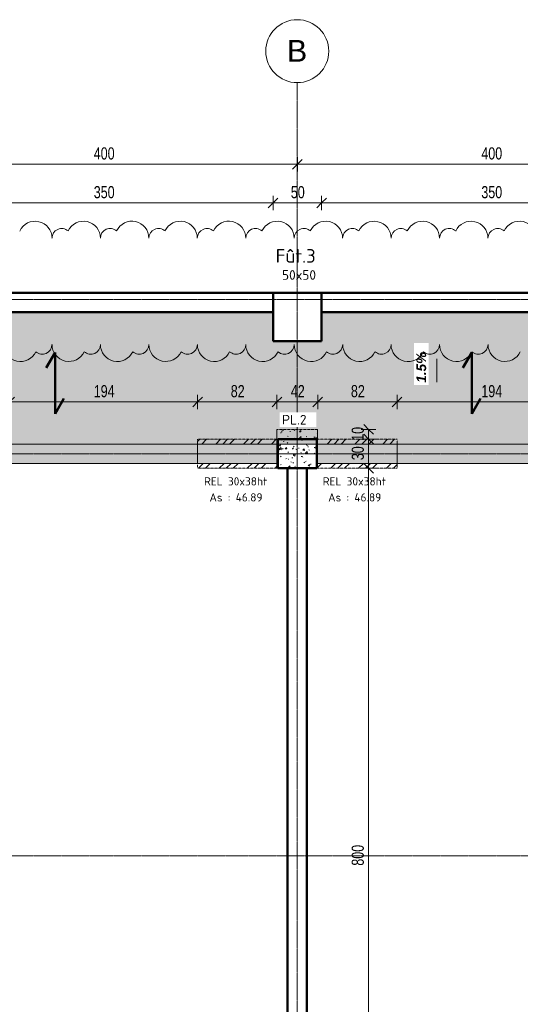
# Model space of a CAD drawing. Header units: millimetres. Extents: x 8507 to 110494, y 1100 to 66219.
# Tile 7 of 38: x 54181 to 59348, y 56055 to 66219. Entities that reach past the tile are written whole.
import ezdxf

# ---------------------------------------------------------------- set-up
doc = ezdxf.new("R2010")
doc.units = ezdxf.units.MM
doc.linetypes.add('Ligne de quadrillage', pattern=[22.225, 12.7, -3.175, 3.175, -3.175])
doc.linetypes.add('Tiret 1_16_', pattern=[3.175, 1.5875, -1.5875])
for name, color, linetype, lineweight in [('A-ANNO-DIMS', 211, 'Continuous', 9), ('A-ANNO-DIMS-50', 211, 'Continuous', 9), ('A-ANNO-NOTE', 131, 'Continuous', 9), ('A-DETL-MBND', 5, 'Continuous', 5), ('A-DETL-WIDE', 214, 'Continuous', 50), ('A-FLOR', 192, 'Continuous', 5), ('A-WALL', 113, 'Continuous', 9), ('G-ANNO-REVC', 71, 'Continuous', 9), ('G-ANNO-TEXT', 231, 'Continuous', 9), ('S-BEAM', 12, 'Continuous', 5), ('S-COLS', 52, 'Continuous', 5), ('S-COLS-IDEN', 171, 'Continuous', 9), ('S-FNDN', 32, 'Continuous', 9), ('S-GRID', 1, 'Continuous', 9), ('S-GRID-IDEN', 1, 'Continuous', 9)]:
    doc.layers.add(name, color=color, linetype=linetype, lineweight=lineweight)
doc.styles.add('Arial', font='arial.ttf', dxfattribs={"height": 225})
doc.styles.add('Arial Narrow_3', font='ARIALN.TTF', dxfattribs={"width": 0.9, "height": 125})
doc.styles.add('Arial_B_I_1', font='arialbi.ttf', dxfattribs={"height": 100})
doc.styles.add('ISOCPEUR', font='isocpeur.ttf', dxfattribs={"height": 100})
doc.styles.add('ISOCPEUR_B', font='txt', dxfattribs={"height": 100})
doc.styles.add('ISOCPEUR_B_1', font='txt', dxfattribs={"height": 85})
doc.styles.add('ISOCPEUR_B_2', font='txt', dxfattribs={"height": 140})
doc.dimstyles.new('AB6_1_50_-_GB', dxfattribs={"dimscale": 304.8, "dimtxt": 127.928872, "dimasz": 0.328084, "dimexe": 0.246063, "dimexo": 0.0625, "dimgap": 0.04101, "dimtad": 1, "dimdec": 0, "dimlfac": 0.1, "dimdsep": 46, "dimtxsty": 'Arial Narrow_3', "dimblk1": 'OBLIQUE', "dimblk2": 'OBLIQUE', "dimsah": 1, "dimcen": 0.09, "dimazin": 0, "dimtfac": 1, "dimtdec": 4, "dimtix": 1, "dimtmove": 0, "dimatfit": 3, "dimfxl": 0.246063, "dimfxlon": 1, "dimtvp": 1, "dimtolj": 1, "dimtzin": 0, "dimarcsym": 2})
doc.dimstyles.new('AB6_1_50_-_GB_3', dxfattribs={"dimscale": 304.8, "dimtxt": 127.928872, "dimasz": 0.328084, "dimexe": 0.246063, "dimexo": 0.0625, "dimgap": 0.04101, "dimtad": 1, "dimdec": 0, "dimlfac": 0.1, "dimdsep": 46, "dimtxsty": 'Arial Narrow_3', "dimblk1": 'OBLIQUE', "dimblk2": 'OBLIQUE', "dimsah": 1, "dimcen": 0.09, "dimazin": 0, "dimtfac": 1, "dimtdec": 4, "dimtix": 1, "dimtmove": 0, "dimatfit": 3, "dimfxl": 0.246063, "dimfxlon": 1, "dimtvp": 1, "dimtolj": 1, "dimtzin": 0, "dimarcsym": 2})
pattern_1 = [(45, (62504.66, -542.27), (-143.6841, 143.6841), []), (45, (62576.5, -542.27), (-143.6841, 143.6841), []), (45, (62648.34, -542.27), (-143.6841, 143.6841), [])]

# ---------------------------------------------------------------- blocks, each defined once
blk = doc.blocks.new('Quadrillage - M_Extrémité de la ligne de quadrillage - Cercle-11575-R-1_IMPLANTATION variante')
at = {"layer": 'S-GRID-IDEN'}
blk.add_circle((0, 0), 6.5, dxfattribs=at)
blk = doc.blocks.new('niveau aménag dalle2 - niveau aménag dalle 2-3181993-R-1_IMPLANTATION variante')
at = {"layer": 'A-ANNO-NOTE'}
blk.add_hatch(color=256, dxfattribs=at).paths.add_polyline_path([(-4.47, -4.15), (-8.21, -3.15), (-4.47, -2.15), (-6.36, -3.15)])
blk.add_line((-6.36, -3.15), (-1.51, -3.15), dxfattribs=at)
blk = doc.blocks.new('DIMBLOCK2-R-1_IMPLANTATION variante')
at = {"layer": 'A-ANNO-DIMS-50'}
for p, q in [((53047, 64727), (53047, 64802)), ((57047, 64727), (57047, 64802)), ((53047, 64727), (57047, 64727)), ((53047, 64727), (53047, 64652)), ((57047, 64727), (57047, 64652))]:
    blk.add_line(p, q, dxfattribs=at)
at = {"layer": 'A-ANNO-DIMS-50', "lineweight": 18}
for p, q in [((53047, 64727), (53097, 64777)), ((57047, 64727), (57097, 64777)), ((53047, 64727), (52997, 64677)), ((57047, 64727), (56997, 64677))]:
    blk.add_line(p, q, dxfattribs=at)
at = {"layer": 'A-ANNO-DIMS-50', "color": 0, "insert": (54946, 64901), "char_height": 125, "width": 241.24, "attachment_point": 1, "line_spacing_factor": 0.974696, "style": 'Arial Narrow_3'}
blk.add_mtext('400', dxfattribs=at)
blk = doc.blocks.new('_Oblique')
at = {"color": 0, "linetype": 'ByBlock', "lineweight": -2}
blk.add_line((-0.5, -0.5), (0.5, 0.5), dxfattribs=at)
blk = doc.blocks.new('DIMBLOCK3-R-1_IMPLANTATION variante')
at = {"layer": 'A-ANNO-DIMS-50'}
for p, q in [((57047, 64727), (57047, 64802)), ((61047, 64727), (61047, 64802)), ((57047, 64727), (61047, 64727)), ((57047, 64727), (57047, 64652)), ((61047, 64727), (61047, 64652))]:
    blk.add_line(p, q, dxfattribs=at)
at = {"layer": 'A-ANNO-DIMS-50', "lineweight": 18}
for p, q in [((57047, 64727), (57097, 64777)), ((61047, 64727), (61097, 64777)), ((57047, 64727), (56997, 64677)), ((61047, 64727), (60997, 64677))]:
    blk.add_line(p, q, dxfattribs=at)
at = {"layer": 'A-ANNO-DIMS-50', "color": 0, "insert": (58946, 64901), "char_height": 125, "width": 241.24, "attachment_point": 1, "line_spacing_factor": 0.974696, "style": 'Arial Narrow_3'}
blk.add_mtext('400', dxfattribs=at)
blk = doc.blocks.new('DIMBLOCK25-R-1_IMPLANTATION variante')
at = {"layer": 'A-ANNO-DIMS-50'}
for p, q in [((54077, 62273), (54077, 62348)), ((56017, 62273), (56017, 62348)), ((54077, 62273), (56017, 62273)), ((54077, 62273), (54077, 62198)), ((56017, 62273), (56017, 62198))]:
    blk.add_line(p, q, dxfattribs=at)
at = {"layer": 'A-ANNO-DIMS-50', "lineweight": 18}
for p, q in [((54077, 62273), (54127, 62323)), ((56017, 62273), (56067, 62323)), ((54077, 62273), (54027, 62223)), ((56017, 62273), (55967, 62223))]:
    blk.add_line(p, q, dxfattribs=at)
at = {"layer": 'A-ANNO-DIMS-50', "color": 0, "insert": (54946, 62447), "char_height": 125, "width": 241.24, "attachment_point": 1, "line_spacing_factor": 0.974696, "style": 'Arial Narrow_3'}
blk.add_mtext('194', dxfattribs=at)
blk = doc.blocks.new('DIMBLOCK26-R-1_IMPLANTATION variante')
at = {"layer": 'A-ANNO-DIMS-50'}
for p, q in [((56017, 62273), (56017, 62348)), ((56837, 62273), (56837, 62348)), ((56017, 62273), (56837, 62273)), ((56017, 62273), (56017, 62198)), ((56837, 62273), (56837, 62198))]:
    blk.add_line(p, q, dxfattribs=at)
at = {"layer": 'A-ANNO-DIMS-50', "lineweight": 18}
for p, q in [((56017, 62273), (56067, 62323)), ((56837, 62273), (56887, 62323)), ((56017, 62273), (55967, 62223)), ((56837, 62273), (56787, 62223))]:
    blk.add_line(p, q, dxfattribs=at)
at = {"layer": 'A-ANNO-DIMS-50', "color": 0, "insert": (56360, 62447), "char_height": 125, "width": 160.82, "attachment_point": 1, "line_spacing_factor": 0.974696, "style": 'Arial Narrow_3'}
blk.add_mtext('82', dxfattribs=at)
blk = doc.blocks.new('DIMBLOCK27-R-1_IMPLANTATION variante')
at = {"layer": 'A-ANNO-DIMS-50'}
for p, q in [((56837, 62273), (56837, 62348)), ((57257, 62273), (57257, 62348)), ((56837, 62273), (57257, 62273)), ((56837, 62273), (56837, 62198)), ((57257, 62273), (57257, 62198))]:
    blk.add_line(p, q, dxfattribs=at)
at = {"layer": 'A-ANNO-DIMS-50', "lineweight": 18}
for p, q in [((56837, 62273), (56887, 62323)), ((57257, 62273), (57307, 62323)), ((56837, 62273), (56787, 62223)), ((57257, 62273), (57207, 62223))]:
    blk.add_line(p, q, dxfattribs=at)
at = {"layer": 'A-ANNO-DIMS-50', "color": 0, "insert": (56980, 62447), "char_height": 125, "width": 160.82, "attachment_point": 1, "line_spacing_factor": 0.974696, "style": 'Arial Narrow_3'}
blk.add_mtext('42', dxfattribs=at)
blk = doc.blocks.new('DIMBLOCK28-R-1_IMPLANTATION variante')
at = {"layer": 'A-ANNO-DIMS-50'}
for p, q in [((57257, 62273), (57257, 62348)), ((58077, 62273), (58077, 62348)), ((57257, 62273), (58077, 62273)), ((57257, 62273), (57257, 62198)), ((58077, 62273), (58077, 62198))]:
    blk.add_line(p, q, dxfattribs=at)
at = {"layer": 'A-ANNO-DIMS-50', "lineweight": 18}
for p, q in [((57257, 62273), (57307, 62323)), ((58077, 62273), (58127, 62323)), ((57257, 62273), (57207, 62223)), ((58077, 62273), (58027, 62223))]:
    blk.add_line(p, q, dxfattribs=at)
at = {"layer": 'A-ANNO-DIMS-50', "color": 0, "insert": (57600, 62447), "char_height": 125, "width": 160.82, "attachment_point": 1, "line_spacing_factor": 0.974696, "style": 'Arial Narrow_3'}
blk.add_mtext('82', dxfattribs=at)
blk = doc.blocks.new('DIMBLOCK29-R-1_IMPLANTATION variante')
at = {"layer": 'A-ANNO-DIMS-50'}
for p, q in [((58077, 62273), (58077, 62348)), ((60017, 62273), (60017, 62348)), ((58077, 62273), (60017, 62273)), ((58077, 62273), (58077, 62198)), ((60017, 62273), (60017, 62198))]:
    blk.add_line(p, q, dxfattribs=at)
at = {"layer": 'A-ANNO-DIMS-50', "lineweight": 18}
for p, q in [((58077, 62273), (58127, 62323)), ((60017, 62273), (60067, 62323)), ((58077, 62273), (58027, 62223)), ((60017, 62273), (59967, 62223))]:
    blk.add_line(p, q, dxfattribs=at)
at = {"layer": 'A-ANNO-DIMS-50', "color": 0, "insert": (58946, 62447), "char_height": 125, "width": 241.24, "attachment_point": 1, "line_spacing_factor": 0.974696, "style": 'Arial Narrow_3'}
blk.add_mtext('194', dxfattribs=at)
blk = doc.blocks.new('DIMBLOCK146-R-1_IMPLANTATION variante')
at = {"layer": 'A-ANNO-DIMS-50', "lineweight": 18}
for p, q in [((57782, 61589), (57732, 61639)), ((57782, 61589), (57832, 61539)), ((57782, 53585), (57732, 53635)), ((57782, 53585), (57832, 53535))]:
    blk.add_line(p, q, dxfattribs=at)
at = {"layer": 'A-ANNO-DIMS-50'}
for p, q in [((57782, 61589), (57707, 61589)), ((57782, 53585), (57782, 61589)), ((57782, 61589), (57857, 61589)), ((57782, 53585), (57707, 53585)), ((57782, 53585), (57857, 53585))]:
    blk.add_line(p, q, dxfattribs=at)
at = {"layer": 'A-ANNO-DIMS-50', "color": 0, "insert": (57608, 57486), "char_height": 125, "width": 241.24, "attachment_point": 1, "rotation": 90, "line_spacing_factor": 0.974696, "style": 'Arial Narrow_3'}
blk.add_mtext('800', dxfattribs=at)
blk = doc.blocks.new('DIMBLOCK147-R-1_IMPLANTATION variante')
at = {"layer": 'A-ANNO-DIMS-50', "lineweight": 18}
for p, q in [((57782, 61889), (57732, 61939)), ((57782, 61889), (57832, 61839)), ((57782, 61589), (57732, 61639)), ((57782, 61589), (57832, 61539))]:
    blk.add_line(p, q, dxfattribs=at)
at = {"layer": 'A-ANNO-DIMS-50'}
for p, q in [((57782, 61889), (57707, 61889)), ((57782, 61589), (57782, 61889)), ((57782, 61889), (57857, 61889)), ((57782, 61589), (57707, 61589)), ((57782, 61589), (57857, 61589))]:
    blk.add_line(p, q, dxfattribs=at)
at = {"layer": 'A-ANNO-DIMS-50', "color": 0, "insert": (57608, 61672), "char_height": 125, "width": 160.82, "attachment_point": 1, "rotation": 90, "line_spacing_factor": 0.974696, "style": 'Arial Narrow_3'}
blk.add_mtext('30', dxfattribs=at)
blk = doc.blocks.new('DIMBLOCK148-R-1_IMPLANTATION variante')
at = {"layer": 'A-ANNO-DIMS-50', "lineweight": 18}
for p, q in [((57782, 61989), (57732, 62039)), ((57782, 61889), (57732, 61939)), ((57782, 61989), (57832, 61939)), ((57782, 61889), (57832, 61839))]:
    blk.add_line(p, q, dxfattribs=at)
at = {"layer": 'A-ANNO-DIMS-50'}
for p, q in [((57782, 61989), (57707, 61989)), ((57782, 61889), (57782, 61989)), ((57782, 61989), (57857, 61989)), ((57782, 61889), (57707, 61889)), ((57782, 61889), (57857, 61889))]:
    blk.add_line(p, q, dxfattribs=at)
at = {"layer": 'A-ANNO-DIMS-50', "color": 0, "insert": (57608, 61872), "char_height": 125, "width": 160.82, "attachment_point": 1, "rotation": 90, "line_spacing_factor": 0.974696, "style": 'Arial Narrow_3'}
blk.add_mtext('10', dxfattribs=at)
blk = doc.blocks.new('Family - ___-3289296-R-1_IMPLANTATION variante')
at = {"layer": 'G-ANNO-REVC'}
for centre, radius, start, end in [((-8278, 64312), 175, 357.8864, 152.6776), ((-7779, 64294), 175, 357.8864, 152.6776), ((-7279, 64276), 175, 357.8864, 152.6776), ((-8004, 64302), 100, 46.0761, 177.8864), ((-7504, 64284), 100, 46.0761, 177.8864), ((-7004, 64265), 100, 46.0761, 177.8864), ((-6780, 64257), 175, 357.8864, 152.6776), ((-6505, 64247), 100, 46.0761, 177.8864), ((-6280, 64239), 175, 357.8864, 152.6776), ((-5780, 64220), 175, 357.8864, 152.6776), ((-5281, 64202), 175, 357.8864, 152.6776), ((-4781, 64183), 175, 357.8864, 152.6776), ((-4281, 64165), 175, 357.8864, 152.6776), ((-6005, 64229), 100, 46.0761, 177.8864), ((-5505, 64210), 100, 46.0761, 177.8864), ((-5006, 64192), 100, 46.0761, 177.8864), ((-4506, 64173), 100, 46.0761, 177.8864), ((-4006, 64155), 100, 46.0761, 177.8864), ((-3782, 64146), 175, 357.8864, 152.6776), ((-3507, 64136), 100, 46.0761, 177.8864), ((-3282, 64128), 175, 357.8864, 152.6776), ((-8469, 63221), 175, 177.8864, 332.6776), ((-8244, 63213), 100, 226.0761, 357.8864), ((-7969, 63203), 175, 177.8864, 332.6776), ((-7744, 63194), 100, 226.0761, 357.8864), ((-7470, 63184), 175, 177.8864, 332.6776), ((-7245, 63176), 100, 226.0761, 357.8864), ((-6970, 63166), 175, 177.8864, 332.6776), ((-6745, 63157), 100, 226.0761, 357.8864), ((-6470, 63147), 175, 177.8864, 332.6776), ((-6245, 63139), 100, 226.0761, 357.8864), ((-5971, 63129), 175, 177.8864, 332.6776), ((-5746, 63120), 100, 226.0761, 357.8864), ((-5471, 63110), 175, 177.8864, 332.6776), ((-5246, 63102), 100, 226.0761, 357.8864), ((-4971, 63092), 175, 177.8864, 332.6776), ((-4746, 63084), 100, 226.0761, 357.8864), ((-4472, 63073), 175, 177.8864, 332.6776), ((-4247, 63065), 100, 226.0761, 357.8864), ((-3972, 63055), 175, 177.8864, 332.6776), ((-3747, 63047), 100, 226.0761, 357.8864), ((-3472, 63037), 175, 177.8864, 332.6776)]:
    blk.add_arc(centre, radius, start, end, dxfattribs=at)
blk = doc.blocks.new('DIMBLOCK274-R-1_IMPLANTATION variante')
at = {"layer": 'A-ANNO-DIMS-50'}
for p, q in [((53297, 64327), (53297, 64402)), ((56797, 64327), (56797, 64402)), ((53297, 64327), (56797, 64327)), ((53297, 64327), (53297, 64252)), ((56797, 64327), (56797, 64252))]:
    blk.add_line(p, q, dxfattribs=at)
at = {"layer": 'A-ANNO-DIMS-50', "lineweight": 18}
for p, q in [((53297, 64327), (53347, 64377)), ((56797, 64327), (56847, 64377)), ((53297, 64327), (53247, 64277)), ((56797, 64327), (56747, 64277))]:
    blk.add_line(p, q, dxfattribs=at)
at = {"layer": 'A-ANNO-DIMS-50', "color": 0, "insert": (54946, 64501), "char_height": 125, "width": 241.24, "attachment_point": 1, "line_spacing_factor": 0.974696, "style": 'Arial Narrow_3'}
blk.add_mtext('350', dxfattribs=at)
blk = doc.blocks.new('DIMBLOCK275-R-1_IMPLANTATION variante')
at = {"layer": 'A-ANNO-DIMS-50'}
for p, q in [((56797, 64327), (56797, 64402)), ((57297, 64327), (57297, 64402)), ((56797, 64327), (57297, 64327)), ((56797, 64327), (56797, 64252)), ((57297, 64327), (57297, 64252))]:
    blk.add_line(p, q, dxfattribs=at)
at = {"layer": 'A-ANNO-DIMS-50', "lineweight": 18}
for p, q in [((56797, 64327), (56847, 64377)), ((57297, 64327), (57347, 64377)), ((56797, 64327), (56747, 64277)), ((57297, 64327), (57247, 64277))]:
    blk.add_line(p, q, dxfattribs=at)
at = {"layer": 'A-ANNO-DIMS-50', "color": 0, "insert": (56980, 64501), "char_height": 125, "width": 160.82, "attachment_point": 1, "line_spacing_factor": 0.974696, "style": 'Arial Narrow_3'}
blk.add_mtext('50', dxfattribs=at)
blk = doc.blocks.new('DIMBLOCK276-R-1_IMPLANTATION variante')
at = {"layer": 'A-ANNO-DIMS-50'}
for p, q in [((57297, 64327), (57297, 64402)), ((60797, 64327), (60797, 64402)), ((57297, 64327), (60797, 64327)), ((57297, 64327), (57297, 64252)), ((60797, 64327), (60797, 64252))]:
    blk.add_line(p, q, dxfattribs=at)
at = {"layer": 'A-ANNO-DIMS-50', "lineweight": 18}
for p, q in [((57297, 64327), (57347, 64377)), ((60797, 64327), (60847, 64377)), ((57297, 64327), (57247, 64277)), ((60797, 64327), (60747, 64277))]:
    blk.add_line(p, q, dxfattribs=at)
at = {"layer": 'A-ANNO-DIMS-50', "color": 0, "insert": (58946, 64501), "char_height": 125, "width": 241.24, "attachment_point": 1, "line_spacing_factor": 0.974696, "style": 'Arial Narrow_3'}
blk.add_mtext('350', dxfattribs=at)

msp = doc.modelspace()

# ---------------------------------------------------------------- hatches: boundary and pattern name
at = {"layer": 'A-DETL-MBND'}
msp.add_hatch(color=254, dxfattribs=at).paths.add_polyline_path([(60846.5, 61638.6), (60846.5, 61838.6), (57246.5, 61838.6), (57246.5, 61638.6), (59409.2, 61638.6)])
at = {"layer": 'A-FLOR'}
h = msp.add_hatch(dxfattribs=at)
h.set_pattern_fill('FP_18', color=8, style=0, pattern_type=2)
h.set_pattern_definition([(0, (62504.66, -542.27), (0, 101.6), [3.353, -98.247]), (0, (62555.46, -491.47), (0, 101.6), [3.353, -98.247])])
h.paths.add_polyline_path([(60846.5, 61838.6), (60846.5, 63200.2), (57296.5, 63200.2), (57296.5, 62900.2), (56796.5, 62900.2), (56796.5, 63200.2), (52796.5, 63200.2), (52797, 61888.6), (53076.5, 61888.6), (53076.5, 61838.6), (59409.2, 61838.6)])
at = {"layer": 'A-WALL', "linetype": 'Tiret 1_16_'}
h = msp.add_hatch(dxfattribs=at)
h.set_pattern_fill('FP_13', color=250, style=0, pattern_type=2)
h.set_pattern_definition(pattern_1)
h.paths.add_polyline_path([(56016.5, 61588.6), (56836.5, 61588.6), (56836.5, 61638.6), (56016.5, 61638.6)])
h.paths.add_polyline_path([(56672.5, 61838.6), (56836.5, 61838.6), (56836.5, 61888.6), (56016.5, 61888.6), (56016.5, 61838.6), (56103.1, 61838.6)])
h = msp.add_hatch(dxfattribs=at)
h.set_pattern_fill('FP_13', color=250, style=0, pattern_type=2)
h.set_pattern_definition(pattern_1)
h.paths.add_polyline_path([(57256.5, 61588.6), (58076.5, 61588.6), (58076.5, 61638.6), (57256.5, 61638.6)])
h.paths.add_polyline_path([(57256.5, 61838.6), (58076.5, 61838.6), (58076.5, 61888.6), (57256.5, 61888.6)])
at = {"layer": 'S-BEAM'}
msp.add_hatch(color=254, dxfattribs=at).paths.add_polyline_path([(56846.5, 61638.6), (56846.5, 61838.6), (53076.5, 61838.6), (53076.5, 61638.6), (56103.1, 61638.6)])
at = {"layer": 'S-FNDN', "linetype": 'Tiret 1_16_'}
h = msp.add_hatch(dxfattribs=at)
h.set_pattern_fill('FP_14', color=250, style=0, pattern_type=2)
h.set_pattern_definition([(50, (62504.66, -542.27), (182.18467, -15.9391), [19.05, -209.55]), (355, (62504.66, -542.27), (-35.2424, 191.0566), [15.24, -167.64]), (100.451, (62519.84, -543.6), (146.9425, 175.1167), [16.19, -178.09]), (46.184, (62504.66, -491.47), (271.0789, -42.0433), [28.575, -314.325]), (96.636, (62527.25, -494.97), (237.4025, 247.4272), [24.285, -267.135]), (351.184, (62504.66, -491.47), (237.4046, 247.4251), [22.86, -251.46]), (21, (62530.06, -504.17), (151.61488, -102.26552), [19.05, -209.55]), (326, (62530.06, -504.17), (61.80236, 184.18774), [15.24, -167.64]), (71.451, (62542.7, -512.7), (213.41706, 81.92137), [16.19, -178.09]), (37.5, (62504.66, -542.27), (3.08832, 84.555076), [8.382, -157.226, 8.382, -161.798, -168.275]), (37.5, (62504.66, -542.27), (3.08832, 84.555076), [-335.788, 8.382, -159.893]), (7.5, (62504.66, -542.27), (66.81944, 100.18075), [8.382, -88.646, 8.382, -153.416, -64.135]), (7.5, (62504.66, -542.27), (66.81944, 100.18075), [-258.826, 8.382, -55.753]), (327.5, (62448.02, -542.27), (135.59049, -5.72891), [8.382, -55.118, 8.382, -189.738, -262.89]), (327.5, (62448.02, -542.27), (135.59049, -5.72891), [-261.62, 8.382, -254.508]), (317.5, (62422.62, -542.27), (148.12889, 25.42676), [8.382, -74.168, 8.382, -123.19, -186.69]), (317.5, (62422.62, -542.27), (148.12889, 25.42676), [-214.122, 8.382, -178.308])])
h.paths.add_polyline_path([(57246.5, 61588.6), (57256.5, 61588.6), (57256.5, 61638.6), (57246.5, 61638.6), (57246.5, 61838.6), (57256.5, 61838.6), (57256.5, 61988.6), (56836.5, 61988.6), (56836.5, 61838.6), (56846.5, 61838.6), (56846.5, 61638.6), (56836.5, 61638.6), (56836.5, 61588.6), (56846.5, 61588.6)])

# ---------------------------------------------------------------- linework, layer by layer
at = {"layer": 'A-DETL-MBND', "color": 250, "lineweight": 9}
for p, q in [((57246.5, 61638.6), (57246.5, 61838.6)), ((57246.5, 61838.6), (60846.5, 61838.6)), ((57246.5, 61838.6), (58076.5, 61838.6)), ((57246.5, 61638.6), (57246.5, 61838.6)), ((58076.5, 61838.6), (58076.5, 61638.6)), ((60016.5, 61838.6), (58076.5, 61838.6)), ((58076.5, 61638.6), (57246.5, 61638.6)), ((57246.5, 61638.6), (60846.5, 61638.6)), ((58076.5, 61638.6), (60016.5, 61638.6))]:
    msp.add_line(p, q, dxfattribs=at)
at = {"layer": 'A-DETL-MBND'}
for p, q in [((53076.4, 61638.3), (56846.5, 61638.3)), ((56846.5, 61638.3), (56846.5, 61588.6)), ((57246.5, 61588.6), (57246.5, 61638.3)), ((57246.5, 61638.3), (60846.5, 61638.3)), ((56846.5, 61588.6), (56946.5, 61588.6)), ((57146.5, 61588.6), (57246.5, 61588.6))]:
    msp.add_line(p, q, dxfattribs=at)
at = {"layer": 'A-DETL-WIDE'}
for p, q in [((54546.5, 62784.3), (54455.3, 62626.3)), ((54546.5, 62149.7), (54546.5, 62784.3)), ((58846.5, 62784.3), (58755.3, 62626.3)), ((58846.5, 62149.7), (58846.5, 62784.3)), ((54637.8, 62307.8), (54546.5, 62149.7)), ((58937.8, 62307.8), (58846.5, 62149.7))]:
    msp.add_line(p, q, dxfattribs=at)
at = {"layer": 'A-FLOR'}
for p, q in [((52796.5, 63200.2), (56796.5, 63200.2)), ((56796.5, 63200.2), (56796.5, 62900.2)), ((57296.5, 62900.2), (57296.5, 63200.2)), ((57296.5, 63200.2), (60846.5, 63200.2)), ((56796.5, 62900.2), (57296.5, 62900.2)), ((60846.5, 61838.6), (53076.5, 61838.6))]:
    msp.add_line(p, q, dxfattribs=at)
at = {"layer": 'A-WALL', "lineweight": 50}
for p, q in [((53296.5, 63400.2), (56796.5, 63400.2)), ((56796.5, 63200.2), (56796.5, 63400.2)), ((57296.5, 63400.2), (60846.5, 63400.2)), ((57296.5, 63200.2), (57296.5, 63400.2)), ((56796.5, 63200.2), (53296.5, 63200.2)), ((60846.5, 63200.2), (57296.5, 63200.2)), ((56946.5, 53585.4), (56946.5, 61588.6)), ((57146.5, 61588.6), (56946.5, 61588.6)), ((57146.5, 61588.6), (57146.5, 53585.4))]:
    msp.add_line(p, q, dxfattribs=at)
at = {"layer": 'A-WALL'}
msp.add_line((57296.5, 63400.2), (57296.5, 63400.2), dxfattribs=at)
at = {"layer": 'A-WALL', "color": 7, "linetype": 'Tiret 1_16_', "lineweight": 5}
for p, q in [((56016.5, 61888.6), (56836.5, 61888.6)), ((56836.5, 61888.6), (56016.5, 61888.6)), ((56016.5, 61838.6), (56016.5, 61888.6)), ((56016.5, 61888.6), (56016.5, 61588.6)), ((56836.5, 61888.6), (56836.5, 61588.6)), ((56836.5, 61888.6), (56836.5, 61588.6)), ((57256.5, 61888.6), (58076.5, 61888.6)), ((58076.5, 61888.6), (57256.5, 61888.6)), ((57256.5, 61588.6), (57256.5, 61888.6)), ((57256.5, 61888.6), (57256.5, 61588.6)), ((58076.5, 61888.6), (58076.5, 61838.6)), ((58076.5, 61888.6), (58076.5, 61588.6)), ((56016.5, 61588.6), (56016.5, 61638.6)), ((58076.5, 61638.6), (58076.5, 61588.6)), ((56016.5, 61588.6), (56836.5, 61588.6)), ((56836.5, 61588.6), (56016.5, 61588.6)), ((57256.5, 61588.6), (58076.5, 61588.6)), ((58076.5, 61588.6), (57256.5, 61588.6))]:
    msp.add_line(p, q, dxfattribs=at)
at = {"layer": 'S-BEAM', "color": 250, "lineweight": 9}
for p, q in [((53076.5, 61838.6), (56846.5, 61838.6)), ((56016.5, 61838.6), (54076.5, 61838.6)), ((56016.5, 61638.6), (56016.5, 61838.6)), ((56016.5, 61838.6), (56846.5, 61838.6)), ((56846.5, 61838.6), (56846.5, 61638.6)), ((56846.5, 61838.6), (56846.5, 61638.6)), ((53076.5, 61638.6), (56846.5, 61638.6)), ((54076.5, 61638.6), (56016.5, 61638.6)), ((56846.5, 61638.6), (56016.5, 61638.6))]:
    msp.add_line(p, q, dxfattribs=at)
at = {"layer": 'S-COLS', "lineweight": 50}
for p, q in [((56796.5, 62900.2), (56796.5, 63400.2)), ((56796.5, 63400.2), (57296.5, 63400.2)), ((57296.5, 62900.2), (57296.5, 63400.2)), ((57296.5, 62900.2), (56796.5, 62900.2)), ((56846.5, 61588.6), (56846.5, 61888.6)), ((56846.5, 61888.6), (57246.5, 61888.6)), ((57246.5, 61588.6), (57246.5, 61888.6)), ((57246.5, 61588.6), (56846.5, 61588.6))]:
    msp.add_line(p, q, dxfattribs=at)
at = {"layer": 'S-COLS'}
for p, q in [((56796.5, 63400.2), (57296.5, 63400.2)), ((56796.5, 62900.2), (56796.5, 63400.2)), ((57296.5, 63400.2), (57296.5, 62900.2)), ((57296.5, 62900.2), (56796.5, 62900.2)), ((56846.5, 61888.6), (57246.5, 61888.6)), ((56846.5, 61638.3), (56846.5, 61888.6)), ((57246.5, 61888.6), (57246.5, 61638.3))]:
    msp.add_line(p, q, dxfattribs=at)
at = {"layer": 'S-FNDN', "color": 7, "linetype": 'Tiret 1_16_', "lineweight": 5}
for p, q in [((56836.5, 61588.6), (56836.5, 61988.6)), ((56836.5, 61988.6), (57256.5, 61988.6)), ((57256.5, 61988.6), (56836.5, 61988.6)), ((56836.5, 61988.6), (56836.5, 61588.6)), ((57256.5, 61988.6), (57256.5, 61588.6)), ((57256.5, 61588.6), (57256.5, 61988.6)), ((57256.5, 61588.6), (56836.5, 61588.6)), ((56836.5, 61588.6), (57256.5, 61588.6))]:
    msp.add_line(p, q, dxfattribs=at)
at = {"layer": 'S-GRID', "linetype": 'Ligne de quadrillage'}
for p, q in [((57046.5, 48387.1), (57046.5, 65568.7)), ((47439, 63330.2), (99424.9, 63330.2)), ((47439, 61738.6), (99424.9, 61738.6)), ((47439, 57587), (99424.9, 57587))]:
    msp.add_line(p, q, dxfattribs=at)

# ---------------------------------------------------------------- block references
at = {"layer": 'A-ANNO-NOTE', "xscale": 50.00000000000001, "yscale": 50.00000000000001, "zscale": 50.00000000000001, "rotation": 269.9999999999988}
msp.add_blockref('niveau aménag dalle2 - niveau aménag dalle 2-3181993-R-1_IMPLANTATION variante', (58643, 62401.3), dxfattribs=at)
at = {"layer": 'S-GRID-IDEN', "xscale": 49.99999999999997, "yscale": 49.99999999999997, "zscale": 49.99999999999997}
msp.add_blockref('Quadrillage - M_Extrémité de la ligne de quadrillage - Cercle-11575-R-1_IMPLANTATION variante', (57046.5, 65893.7), dxfattribs=at)

# ---------------------------------------------------------------- texts
at = {"layer": 'G-ANNO-TEXT', "color": 7, "char_height": 85, "attachment_point": 1, "style": 'ISOCPEUR_B_1'}
for s, insert, width in [('REL 30x38ht', (56084, 61495.5), 825.738), ('REL 30x38ht', (57309, 61495.5), 825.738), ('As : 46.89', (56140.2, 61330.2), 689.451), ('As : 46.89', (57365.2, 61330.2), 689.451)]:
    msp.add_mtext(s, dxfattribs=dict(at, insert=insert, width=width))
at = {"layer": 'S-COLS-IDEN', "attachment_point": 1}
for s, insert, char_height, width, style in [('Fût.3', (56823.3, 63850.6), 140, 537.131, 'ISOCPEUR_B_2'), ('50x50', (56889, 63633.6), 100, 440.928, 'ISOCPEUR')]:
    msp.add_mtext(s, dxfattribs=dict(at, insert=insert, char_height=char_height, width=width, style=style))

# ---------------------------------------------------------------- dimensions: what is measured, and where the dimension line sits
at = {"layer": 'A-ANNO-DIMS'}
for base, p1, p2, dimstyle, override, picture, middle in [((57046.5, 64727.3), (53046.5, 64802.3), (57046.5, 64802.3), 'AB6_1_50_-_GB', {"dimpost": '<>', "dimfxl": 4000}, 'DIMBLOCK2-R-1_IMPLANTATION variante', (55046.5, 64803.6)), ((61046.5, 64727.3), (57046.5, 64802.3), (61046.5, 64802.3), 'AB6_1_50_-_GB', {"dimpost": '<>', "dimfxl": 4000}, 'DIMBLOCK3-R-1_IMPLANTATION variante', (59046.5, 64803.6)), ((56796.5, 64327.3), (53296.5, 64252.3), (56796.5, 64252.3), 'AB6_1_50_-_GB_3', {"dimpost": '<>', "dimfxl": 3500}, 'DIMBLOCK274-R-1_IMPLANTATION variante', (55046.5, 64403.6)), ((57296.5, 64327.3), (56796.5, 64252.3), (57296.5, 64252.3), 'AB6_1_50_-_GB_3', {"dimpost": '<>', "dimfxl": 500}, 'DIMBLOCK275-R-1_IMPLANTATION variante', (57046.5, 64403.6)), ((60796.5, 64327.3), (57296.5, 64252.3), (60796.5, 64252.3), 'AB6_1_50_-_GB_3', {"dimpost": '<>', "dimfxl": 3500}, 'DIMBLOCK276-R-1_IMPLANTATION variante', (59046.5, 64403.6)), ((56016.5, 62272.7), (54076.5, 62197.7), (56016.5, 62197.7), 'AB6_1_50_-_GB', {"dimpost": '<>', "dimfxl": 1940}, 'DIMBLOCK25-R-1_IMPLANTATION variante', (55046.5, 62349.1)), ((56836.5, 62272.7), (56016.5, 62197.7), (56836.5, 62197.7), 'AB6_1_50_-_GB', {"dimpost": '<>', "dimfxl": 820}, 'DIMBLOCK26-R-1_IMPLANTATION variante', (56426.5, 62349.1)), ((57256.5, 62272.7), (56836.5, 62197.7), (57256.5, 62197.7), 'AB6_1_50_-_GB', {"dimpost": '<>', "dimfxl": 419.9998}, 'DIMBLOCK27-R-1_IMPLANTATION variante', (57046.5, 62348)), ((58076.5, 62272.7), (57256.5, 62197.7), (58076.5, 62197.7), 'AB6_1_50_-_GB', {"dimpost": '<>', "dimfxl": 820.0004}, 'DIMBLOCK28-R-1_IMPLANTATION variante', (57666.5, 62349.1))]:
    dim = msp.add_linear_dim(base=base, p1=p1, p2=p2, dimstyle=dimstyle, override=override, dxfattribs=at)
    dim.commit()
    dim.dimension.update_dxf_attribs({"geometry": picture, "text_midpoint": middle})
for base, p1, p2, override, picture, middle in [((57782.4, 61988.6), (57707.4, 61888.6), (57707.4, 61988.6), {"dimpost": '<>', "dimfxl": 99.999998}, 'DIMBLOCK148-R-1_IMPLANTATION variante', (57706.1, 61938.6)), ((57782.4, 61888.6), (57707.4, 61588.6), (57707.4, 61888.6), {"dimpost": '<>', "dimfxl": 300}, 'DIMBLOCK147-R-1_IMPLANTATION variante', (57706.1, 61738.6)), ((57782.4, 61588.6), (57707.4, 53585.4), (57707.4, 61588.6), {"dimpost": '<>', "dimfxl": 8003.163046}, 'DIMBLOCK146-R-1_IMPLANTATION variante', (57706.1, 57587))]:
    dim = msp.add_linear_dim(base=base, p1=p1, p2=p2, angle=90, dimstyle='AB6_1_50_-_GB', override=override, dxfattribs=at)
    dim.commit()
    dim.dimension.update_dxf_attribs({"geometry": picture, "text_midpoint": middle})

# ---------------------------------------------------------------- next in the draw order: texts
at = {"layer": 'A-ANNO-NOTE', "insert": (58276.2, 62471.2), "char_height": 100, "width": 384.81, "attachment_point": 1, "rotation": 90, "style": 'Arial_B_I_1', "bg_fill": 3, "box_fill_scale": 1.25, "bg_fill_color": 256, "bg_fill_true_color": 13158600, "bg_fill_transparency": 0}
msp.add_mtext('1.5%', dxfattribs=at)
at = {"layer": 'G-ANNO-TEXT', "color": 7, "insert": (56889.7, 62139.4), "char_height": 100, "width": 328.692, "attachment_point": 1, "style": 'ISOCPEUR_B', "bg_fill": 3, "box_fill_scale": 1.25, "bg_fill_color": 256, "bg_fill_true_color": 13158600, "bg_fill_transparency": 0}
msp.add_mtext('PL.2', dxfattribs=at)
at = {"layer": 'S-GRID-IDEN', "insert": (56939, 66010), "char_height": 225, "width": 256.54, "attachment_point": 1, "style": 'Arial', "bg_fill": 3, "box_fill_scale": 1.25, "bg_fill_color": 256, "bg_fill_true_color": 13158600, "bg_fill_transparency": 0}
msp.add_mtext('B', dxfattribs=at)

# ---------------------------------------------------------------- next in the draw order: block references
at = {"layer": 'G-ANNO-REVC', "rotation": 2.113623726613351}
msp.add_blockref('Family - ___-3289296-R-1_IMPLANTATION variante', (64984.6, 0), dxfattribs=at)

# ---------------------------------------------------------------- next in the draw order: dimensions: what is measured, and where the dimension line sits
at = {"layer": 'A-ANNO-DIMS'}
dim = msp.add_linear_dim(base=(60016.5, 62272.7), p1=(58076.5, 62197.7), p2=(60016.5, 62197.7), dimstyle='AB6_1_50_-_GB', override={"dimpost": '<>', "dimfxl": 1939.9998}, dxfattribs=at)
dim.commit()
dim.dimension.update_dxf_attribs({"geometry": 'DIMBLOCK29-R-1_IMPLANTATION variante', "text_midpoint": (59046.5, 62349.1)})

doc.saveas('drawing.dxf')
